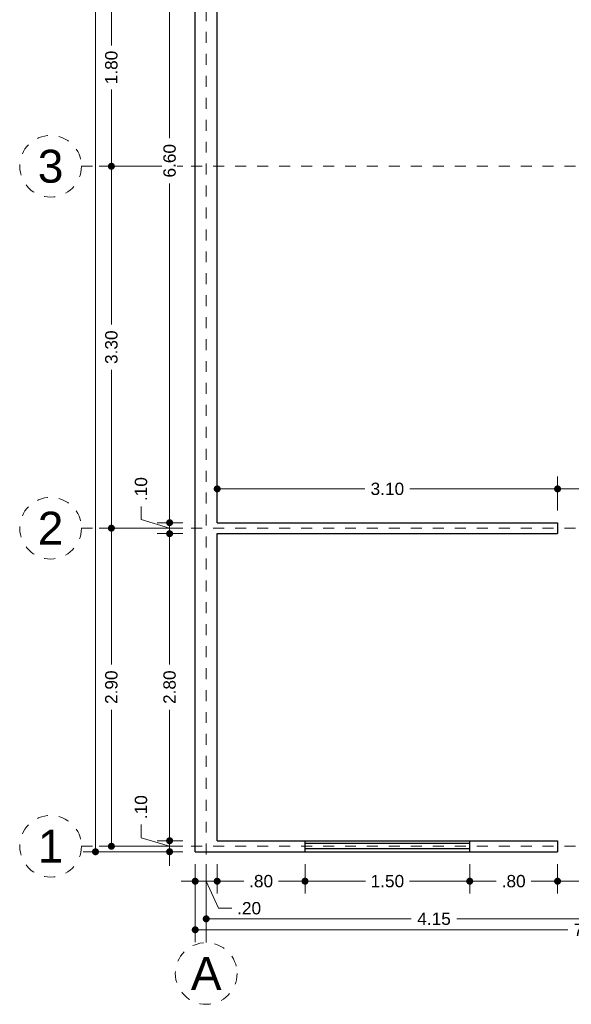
# Model space of a CAD drawing. Header units: millimetres. Extents: x 2564.1 to 2573.4, y 873.2 to 891.5.
# Tile 1 of 4: x 2564.1 to 2569.1, y 873.2 to 882.2. Entities that reach past the tile are written whole.
import ezdxf
from ezdxf.enums import TextEntityAlignment as Align

# ---------------------------------------------------------------- set-up
doc = ezdxf.new("R2010")
doc.units = ezdxf.units.MM
doc.header["$LTSCALE"] = 0.001
doc.linetypes.add('CENTER2', pattern=[28.575, 19.05, -3.175, 3.175, -3.175])
for name, color, linetype, lineweight in [('Cotas', 7, 'Continuous', 18), ('Ejes', 7, 'CENTER2', 5), ('Muros', 7, 'Continuous', 30), ('Ventanas', 250, 'Continuous', 25)]:
    doc.layers.add(name, color=color, linetype=linetype, lineweight=lineweight)
doc.styles.get("Standard").update_dxf_attribs({"font": 'arial.ttf'})
doc.dimstyles.new('1-75', dxfattribs={"dimscale": 75, "dimtxt": 0.0015, "dimasz": 0.00085, "dimexe": 0.0015, "dimexo": 0.0015, "dimgap": 0.0008, "dimtad": 0, "dimzin": 4, "dimdsep": 46, "dimtxsty": 'Standard', "dimblk": 'DOT', "dimcen": 0.0009, "dimclrd": 256, "dimclre": 256, "dimclrt": 256, "dimadec": 0, "dimazin": 0, "dimtfac": 1, "dimtofl": 0, "dimtmove": 1, "dimatfit": 2, "dimfxl": 0.0015, "dimtfill": 1, "dimtolj": 1, "dimtzin": 4, "dimlwd": -1, "dimlwe": -1, "dimarcsym": 0})

# ---------------------------------------------------------------- blocks, each defined once
blk = doc.blocks.new('_DOT')
at = {"color": 0, "linetype": 'ByBlock'}
blk.add_line((-0.5, 0), (-1, 0), dxfattribs=at)
at = {"color": 0, "linetype": 'ByBlock', "const_width": 0.5}
blk.add_lwpolyline([(-0.25, 0, 1), (0.25, 0, 1)], format="xyb", close=True, dxfattribs=at)
blk = doc.blocks.new('*D4')
at = {"layer": 'Cotas', "transparency": 16777216}
for p, q in [((2565.6858, 874.5099), (2565.6858, 873.7984)), ((2572.8858, 874.5099), (2572.8858, 873.7984)), ((2565.7495, 873.9109), (2569.0803, 873.9109)), ((2572.822, 873.9109), (2569.4912, 873.9109))]:
    blk.add_line(p, q, dxfattribs=at)
at = {"layer": 'Defpoints', "color": 0, "transparency": 16777216}
for p in [(2565.6858, 874.6224), (2572.8858, 874.6224), (2572.8858, 873.9109)]:
    blk.add_point(p, dxfattribs=at)
at = {"layer": 'Cotas', "transparency": 16777216, "xscale": 0.06375, "yscale": 0.06375, "zscale": 0.06375, "rotation": 180}
blk.add_blockref('_DOT', (2565.6858, 873.9109), dxfattribs=at)
at = {"layer": 'Cotas', "transparency": 16777216, "xscale": 0.06375, "yscale": 0.06375, "zscale": 0.06375}
blk.add_blockref('_DOT', (2572.8858, 873.9109), dxfattribs=at)
at = {"layer": 'Cotas', "transparency": 16777216, "insert": (2569.2858, 873.9109), "char_height": 0.1125, "attachment_point": 5, "bg_fill": 3, "box_fill_scale": 1.1, "bg_fill_color": 256, "bg_fill_true_color": 13158600, "bg_fill_transparency": 0}
blk.add_mtext('\\A1;7.20', dxfattribs=at)
blk = doc.blocks.new('*D5')
at = {"layer": 'Cotas', "transparency": 16777216}
for p, q in [((2565.7858, 874.5099), (2565.7858, 873.8981)), ((2569.9358, 874.5099), (2569.9358, 873.8981)), ((2565.8495, 874.0106), (2567.652, 874.0106)), ((2569.872, 874.0106), (2568.0696, 874.0106))]:
    blk.add_line(p, q, dxfattribs=at)
at = {"layer": 'Defpoints', "color": 0, "transparency": 16777216}
for p in [(2565.7858, 874.6224), (2569.9358, 874.6224), (2569.9358, 874.0106)]:
    blk.add_point(p, dxfattribs=at)
at = {"layer": 'Cotas', "transparency": 16777216, "xscale": 0.06375, "yscale": 0.06375, "zscale": 0.06375, "rotation": 180}
blk.add_blockref('_DOT', (2565.7858, 874.0106), dxfattribs=at)
at = {"layer": 'Cotas', "transparency": 16777216, "xscale": 0.06375, "yscale": 0.06375, "zscale": 0.06375}
blk.add_blockref('_DOT', (2569.9358, 874.0106), dxfattribs=at)
at = {"layer": 'Cotas', "transparency": 16777216, "insert": (2567.8608, 874.0106), "char_height": 0.1125, "attachment_point": 5, "bg_fill": 3, "box_fill_scale": 1.1, "bg_fill_color": 256, "bg_fill_true_color": 13158600, "bg_fill_transparency": 0}
blk.add_mtext('\\A1;4.15', dxfattribs=at)
blk = doc.blocks.new('*D7')
at = {"layer": 'Cotas', "transparency": 16777216}
for p, q in [((2565.8858, 874.5099), (2565.8858, 874.2413)), ((2566.6858, 874.5099), (2566.6858, 874.2413)), ((2565.9495, 874.3538), (2566.1274, 874.3538)), ((2566.622, 874.3538), (2566.4441, 874.3538))]:
    blk.add_line(p, q, dxfattribs=at)
at = {"layer": 'Defpoints', "color": 0, "transparency": 16777216}
for p in [(2565.8858, 874.6224), (2566.6858, 874.6224), (2566.6858, 874.3538)]:
    blk.add_point(p, dxfattribs=at)
at = {"layer": 'Cotas', "transparency": 16777216, "xscale": 0.06375, "yscale": 0.06375, "zscale": 0.06375, "rotation": 180}
blk.add_blockref('_DOT', (2565.8858, 874.3538), dxfattribs=at)
at = {"layer": 'Cotas', "transparency": 16777216, "xscale": 0.06375, "yscale": 0.06375, "zscale": 0.06375}
blk.add_blockref('_DOT', (2566.6858, 874.3538), dxfattribs=at)
at = {"layer": 'Cotas', "transparency": 16777216, "insert": (2566.2858, 874.3538), "char_height": 0.1125, "attachment_point": 5, "bg_fill": 3, "box_fill_scale": 1.1, "bg_fill_color": 256, "bg_fill_true_color": 13158600, "bg_fill_transparency": 0}
blk.add_mtext('\\A1;.80', dxfattribs=at)
blk = doc.blocks.new('*D8')
at = {"layer": 'Cotas', "transparency": 16777216}
for p, q in [((2566.6858, 874.5099), (2566.6858, 874.2413)), ((2568.1858, 874.5099), (2568.1858, 874.2413)), ((2566.7495, 874.3538), (2567.2352, 874.3538)), ((2568.122, 874.3538), (2567.6364, 874.3538))]:
    blk.add_line(p, q, dxfattribs=at)
at = {"layer": 'Defpoints', "color": 0, "transparency": 16777216}
for p in [(2566.6858, 874.6224), (2568.1858, 874.6224), (2568.1858, 874.3538)]:
    blk.add_point(p, dxfattribs=at)
at = {"layer": 'Cotas', "transparency": 16777216, "xscale": 0.06375, "yscale": 0.06375, "zscale": 0.06375, "rotation": 180}
blk.add_blockref('_DOT', (2566.6858, 874.3538), dxfattribs=at)
at = {"layer": 'Cotas', "transparency": 16777216, "xscale": 0.06375, "yscale": 0.06375, "zscale": 0.06375}
blk.add_blockref('_DOT', (2568.1858, 874.3538), dxfattribs=at)
at = {"layer": 'Cotas', "transparency": 16777216, "insert": (2567.4358, 874.3538), "char_height": 0.1125, "attachment_point": 5, "bg_fill": 3, "box_fill_scale": 1.1, "bg_fill_color": 256, "bg_fill_true_color": 13158600, "bg_fill_transparency": 0}
blk.add_mtext('\\A1;1.50', dxfattribs=at)
blk = doc.blocks.new('*D9')
at = {"layer": 'Cotas', "transparency": 16777216}
for p, q in [((2568.1858, 874.5099), (2568.1858, 874.2413)), ((2568.9858, 874.5099), (2568.9858, 874.2413)), ((2568.2495, 874.3538), (2568.4274, 874.3538)), ((2568.922, 874.3538), (2568.7441, 874.3538))]:
    blk.add_line(p, q, dxfattribs=at)
at = {"layer": 'Defpoints', "color": 0, "transparency": 16777216}
for p in [(2568.1858, 874.6224), (2568.9858, 874.6224), (2568.9858, 874.3538)]:
    blk.add_point(p, dxfattribs=at)
at = {"layer": 'Cotas', "transparency": 16777216, "xscale": 0.06375, "yscale": 0.06375, "zscale": 0.06375, "rotation": 180}
blk.add_blockref('_DOT', (2568.1858, 874.3538), dxfattribs=at)
at = {"layer": 'Cotas', "transparency": 16777216, "xscale": 0.06375, "yscale": 0.06375, "zscale": 0.06375}
blk.add_blockref('_DOT', (2568.9858, 874.3538), dxfattribs=at)
at = {"layer": 'Cotas', "transparency": 16777216, "insert": (2568.5858, 874.3538), "char_height": 0.1125, "attachment_point": 5, "bg_fill": 3, "box_fill_scale": 1.1, "bg_fill_color": 256, "bg_fill_true_color": 13158600, "bg_fill_transparency": 0}
blk.add_mtext('\\A1;.80', dxfattribs=at)
blk = doc.blocks.new('*D10')
at = {"layer": 'Cotas', "transparency": 16777216}
for p, q in [((2568.9858, 874.5099), (2568.9858, 874.2413)), ((2569.8858, 874.5099), (2569.8858, 874.2413)), ((2569.0495, 874.3538), (2569.2774, 874.3538)), ((2569.822, 874.3538), (2569.5941, 874.3538))]:
    blk.add_line(p, q, dxfattribs=at)
at = {"layer": 'Defpoints', "color": 0, "transparency": 16777216}
for p in [(2568.9858, 874.6224), (2569.8858, 874.6224), (2569.8858, 874.3538)]:
    blk.add_point(p, dxfattribs=at)
at = {"layer": 'Cotas', "transparency": 16777216, "xscale": 0.06375, "yscale": 0.06375, "zscale": 0.06375, "rotation": 180}
blk.add_blockref('_DOT', (2568.9858, 874.3538), dxfattribs=at)
at = {"layer": 'Cotas', "transparency": 16777216, "xscale": 0.06375, "yscale": 0.06375, "zscale": 0.06375}
blk.add_blockref('_DOT', (2569.8858, 874.3538), dxfattribs=at)
at = {"layer": 'Cotas', "transparency": 16777216, "insert": (2569.4358, 874.3538), "char_height": 0.1125, "attachment_point": 5, "bg_fill": 3, "box_fill_scale": 1.1, "bg_fill_color": 256, "bg_fill_true_color": 13158600, "bg_fill_transparency": 0}
blk.add_mtext('\\A1;.90', dxfattribs=at)
blk = doc.blocks.new('*D16')
at = {"layer": 'Cotas', "transparency": 16777216}
for p, q in [((2565.6858, 874.5099), (2565.6858, 874.2413)), ((2565.8858, 874.5099), (2565.8858, 874.2413)), ((2565.622, 874.3538), (2565.5583, 874.3538)), ((2565.8858, 874.3538), (2565.6858, 874.3538)), ((2565.7858, 874.3538), (2565.8982, 874.1069)), ((2565.9495, 874.3538), (2566.0133, 874.3538)), ((2565.8982, 874.1069), (2566.0182, 874.1069))]:
    blk.add_line(p, q, dxfattribs=at)
at = {"layer": 'Defpoints', "color": 0, "transparency": 16777216}
for p in [(2565.6858, 874.6224), (2565.8858, 874.6224), (2565.6858, 874.3538)]:
    blk.add_point(p, dxfattribs=at)
at = {"layer": 'Cotas', "transparency": 16777216, "xscale": 0.06375, "yscale": 0.06375, "zscale": 0.06375}
blk.add_blockref('_DOT', (2565.6858, 874.3538), dxfattribs=at)
at = {"layer": 'Cotas', "transparency": 16777216, "xscale": 0.06375, "yscale": 0.06375, "zscale": 0.06375, "rotation": 180}
blk.add_blockref('_DOT', (2565.8858, 874.3538), dxfattribs=at)
at = {"layer": 'Cotas', "transparency": 16777216, "insert": (2566.1766, 874.1069), "char_height": 0.1125, "attachment_point": 5, "bg_fill": 3, "box_fill_scale": 1.1, "bg_fill_color": 256, "bg_fill_true_color": 13158600, "bg_fill_transparency": 0}
blk.add_mtext('\\A1;.20', dxfattribs=at)
blk = doc.blocks.new('*D17')
at = {"layer": 'Cotas', "transparency": 16777216}
for p, q in [((2565.5733, 891.1224), (2564.6651, 891.1224)), ((2564.7776, 891.0587), (2564.7776, 883.1168)), ((2564.7776, 874.6862), (2564.7776, 882.6281)), ((2565.5733, 874.6224), (2564.6651, 874.6224))]:
    blk.add_line(p, q, dxfattribs=at)
at = {"layer": 'Defpoints', "color": 0, "transparency": 16777216}
for p in [(2565.6858, 891.1224), (2564.7776, 874.6224), (2565.6858, 874.6224)]:
    blk.add_point(p, dxfattribs=at)
at = {"layer": 'Cotas', "transparency": 16777216, "xscale": 0.06375, "yscale": 0.06375, "zscale": 0.06375}
for p, rotation in [((2564.7776, 891.1224), 90), ((2564.7776, 874.6224), 270)]:
    blk.add_blockref('_DOT', p, dxfattribs=dict(at, rotation=rotation))
at = {"layer": 'Cotas', "transparency": 16777216, "insert": (2564.7776, 882.8724), "char_height": 0.1125, "attachment_point": 5, "rotation": 90, "bg_fill": 3, "box_fill_scale": 1.1, "bg_fill_color": 256, "bg_fill_true_color": 13158600, "bg_fill_transparency": 0}
blk.add_mtext('\\A1;16.50', dxfattribs=at)
blk = doc.blocks.new('*D18')
at = {"layer": 'Cotas', "transparency": 16777216}
for p, q in [((2565.5733, 877.5724), (2564.8099, 877.5724)), ((2564.9224, 877.5087), (2564.9224, 876.3293)), ((2564.9224, 874.7362), (2564.9224, 875.9156)), ((2565.5733, 874.6724), (2564.8099, 874.6724))]:
    blk.add_line(p, q, dxfattribs=at)
at = {"layer": 'Defpoints', "color": 0, "transparency": 16777216}
for p in [(2564.9224, 877.5724), (2565.6858, 877.5724), (2565.6858, 874.6724)]:
    blk.add_point(p, dxfattribs=at)
at = {"layer": 'Cotas', "transparency": 16777216, "xscale": 0.06375, "yscale": 0.06375, "zscale": 0.06375}
for p, rotation in [((2564.9224, 877.5724), 90), ((2564.9224, 874.6724), 270)]:
    blk.add_blockref('_DOT', p, dxfattribs=dict(at, rotation=rotation))
at = {"layer": 'Cotas', "transparency": 16777216, "insert": (2564.9224, 876.1224), "char_height": 0.1125, "attachment_point": 5, "rotation": 90, "bg_fill": 3, "box_fill_scale": 1.1, "bg_fill_color": 256, "bg_fill_true_color": 13158600, "bg_fill_transparency": 0}
blk.add_mtext('\\A1;2.90', dxfattribs=at)
blk = doc.blocks.new('*D19')
at = {"layer": 'Cotas', "transparency": 16777216}
for p, q in [((2565.5733, 880.8724), (2564.8099, 880.8724)), ((2564.9224, 880.8087), (2564.9224, 879.4283)), ((2564.9224, 877.6362), (2564.9224, 879.0166)), ((2565.5733, 877.5724), (2564.8099, 877.5724))]:
    blk.add_line(p, q, dxfattribs=at)
at = {"layer": 'Defpoints', "color": 0, "transparency": 16777216}
for p in [(2564.9224, 880.8724), (2565.6858, 880.8724), (2565.6858, 877.5724)]:
    blk.add_point(p, dxfattribs=at)
at = {"layer": 'Cotas', "transparency": 16777216, "xscale": 0.06375, "yscale": 0.06375, "zscale": 0.06375}
for p, rotation in [((2564.9224, 880.8724), 90), ((2564.9224, 877.5724), 270)]:
    blk.add_blockref('_DOT', p, dxfattribs=dict(at, rotation=rotation))
at = {"layer": 'Cotas', "transparency": 16777216, "insert": (2564.9224, 879.2224), "char_height": 0.1125, "attachment_point": 5, "rotation": 90, "bg_fill": 3, "box_fill_scale": 1.1, "bg_fill_color": 256, "bg_fill_true_color": 13158600, "bg_fill_transparency": 0}
blk.add_mtext('\\A1;3.30', dxfattribs=at)
blk = doc.blocks.new('*D20')
at = {"layer": 'Cotas', "transparency": 16777216}
for p, q in [((2565.5733, 882.6724), (2564.8099, 882.6724)), ((2564.9224, 882.6087), (2564.9224, 881.9731)), ((2564.9224, 880.9362), (2564.9224, 881.5718)), ((2565.5733, 880.8724), (2564.8099, 880.8724))]:
    blk.add_line(p, q, dxfattribs=at)
at = {"layer": 'Defpoints', "color": 0, "transparency": 16777216}
for p in [(2564.9224, 882.6724), (2565.6858, 882.6724), (2565.6858, 880.8724)]:
    blk.add_point(p, dxfattribs=at)
at = {"layer": 'Cotas', "transparency": 16777216, "xscale": 0.06375, "yscale": 0.06375, "zscale": 0.06375}
for p, rotation in [((2564.9224, 882.6724), 90), ((2564.9224, 880.8724), 270)]:
    blk.add_blockref('_DOT', p, dxfattribs=dict(at, rotation=rotation))
at = {"layer": 'Cotas', "transparency": 16777216, "insert": (2564.9224, 881.7724), "char_height": 0.1125, "attachment_point": 5, "rotation": 90, "bg_fill": 3, "box_fill_scale": 1.1, "bg_fill_color": 256, "bg_fill_true_color": 13158600, "bg_fill_transparency": 0}
blk.add_mtext('\\A1;1.80', dxfattribs=at)
blk = doc.blocks.new('*D26')
at = {"layer": 'Cotas', "transparency": 16777216}
for p, q in [((2565.5733, 884.2224), (2565.34, 884.2224)), ((2565.4525, 884.1587), (2565.4525, 881.1287)), ((2565.4525, 877.6862), (2565.4525, 880.7162)), ((2565.5733, 877.6224), (2565.34, 877.6224))]:
    blk.add_line(p, q, dxfattribs=at)
at = {"layer": 'Defpoints', "color": 0, "transparency": 16777216}
for p in [(2565.6858, 884.2224), (2565.4525, 877.6224), (2565.6858, 877.6224)]:
    blk.add_point(p, dxfattribs=at)
at = {"layer": 'Cotas', "transparency": 16777216, "xscale": 0.06375, "yscale": 0.06375, "zscale": 0.06375}
for p, rotation in [((2565.4525, 884.2224), 90), ((2565.4525, 877.6224), 270)]:
    blk.add_blockref('_DOT', p, dxfattribs=dict(at, rotation=rotation))
at = {"layer": 'Cotas', "transparency": 16777216, "insert": (2565.4525, 880.9224), "char_height": 0.1125, "attachment_point": 5, "rotation": 90, "bg_fill": 3, "box_fill_scale": 1.1, "bg_fill_color": 256, "bg_fill_true_color": 13158600, "bg_fill_transparency": 0}
blk.add_mtext('\\A1;6.60', dxfattribs=at)
blk = doc.blocks.new('*D27')
at = {"layer": 'Cotas', "transparency": 16777216}
for p, q in [((2565.1926, 877.6504), (2565.1926, 877.7704)), ((2565.4525, 877.6862), (2565.4525, 877.7499)), ((2565.4525, 877.5724), (2565.1926, 877.6504)), ((2565.5733, 877.6224), (2565.34, 877.6224)), ((2565.4525, 877.6224), (2565.4525, 877.5224)), ((2565.5733, 877.5224), (2565.34, 877.5224)), ((2565.4525, 877.4587), (2565.4525, 877.3949))]:
    blk.add_line(p, q, dxfattribs=at)
at = {"layer": 'Defpoints', "color": 0, "transparency": 16777216}
for p in [(2565.6858, 877.6224), (2565.4525, 877.5224), (2565.6858, 877.5224)]:
    blk.add_point(p, dxfattribs=at)
at = {"layer": 'Cotas', "transparency": 16777216, "xscale": 0.06375, "yscale": 0.06375, "zscale": 0.06375}
for p, rotation in [((2565.4525, 877.6224), 270), ((2565.4525, 877.5224), 90)]:
    blk.add_blockref('_DOT', p, dxfattribs=dict(at, rotation=rotation))
at = {"layer": 'Cotas', "transparency": 16777216, "insert": (2565.1926, 877.9288), "char_height": 0.1125, "attachment_point": 5, "rotation": 90, "bg_fill": 3, "box_fill_scale": 1.1, "bg_fill_color": 256, "bg_fill_true_color": 13158600, "bg_fill_transparency": 0}
blk.add_mtext('\\A1;.10', dxfattribs=at)
blk = doc.blocks.new('*D28')
at = {"layer": 'Cotas', "transparency": 16777216}
for p, q in [((2565.5733, 877.5224), (2565.34, 877.5224)), ((2565.4525, 877.4587), (2565.4525, 876.3293)), ((2565.4525, 874.7862), (2565.4525, 875.9156)), ((2565.5733, 874.7224), (2565.34, 874.7224))]:
    blk.add_line(p, q, dxfattribs=at)
at = {"layer": 'Defpoints', "color": 0, "transparency": 16777216}
for p in [(2565.6858, 877.5224), (2565.4525, 874.7224), (2565.6858, 874.7224)]:
    blk.add_point(p, dxfattribs=at)
at = {"layer": 'Cotas', "transparency": 16777216, "xscale": 0.06375, "yscale": 0.06375, "zscale": 0.06375}
for p, rotation in [((2565.4525, 877.5224), 90), ((2565.4525, 874.7224), 270)]:
    blk.add_blockref('_DOT', p, dxfattribs=dict(at, rotation=rotation))
at = {"layer": 'Cotas', "transparency": 16777216, "insert": (2565.4525, 876.1224), "char_height": 0.1125, "attachment_point": 5, "rotation": 90, "bg_fill": 3, "box_fill_scale": 1.1, "bg_fill_color": 256, "bg_fill_true_color": 13158600, "bg_fill_transparency": 0}
blk.add_mtext('\\A1;2.80', dxfattribs=at)
blk = doc.blocks.new('*D29')
at = {"layer": 'Cotas', "transparency": 16777216}
for p, q in [((2565.1926, 874.7504), (2565.1926, 874.8704)), ((2565.4525, 874.7862), (2565.4525, 874.8499)), ((2565.4525, 874.6724), (2565.1926, 874.7504)), ((2565.5733, 874.7224), (2565.34, 874.7224)), ((2565.4525, 874.7224), (2565.4525, 874.6224)), ((2565.5733, 874.6224), (2565.34, 874.6224)), ((2565.4525, 874.5587), (2565.4525, 874.4949))]:
    blk.add_line(p, q, dxfattribs=at)
at = {"layer": 'Defpoints', "color": 0, "transparency": 16777216}
for p in [(2565.6858, 874.7224), (2565.4525, 874.6224), (2565.6858, 874.6224)]:
    blk.add_point(p, dxfattribs=at)
at = {"layer": 'Cotas', "transparency": 16777216, "xscale": 0.06375, "yscale": 0.06375, "zscale": 0.06375}
for p, rotation in [((2565.4525, 874.7224), 270), ((2565.4525, 874.6224), 90)]:
    blk.add_blockref('_DOT', p, dxfattribs=dict(at, rotation=rotation))
at = {"layer": 'Cotas', "transparency": 16777216, "insert": (2565.1926, 875.0288), "char_height": 0.1125, "attachment_point": 5, "rotation": 90, "bg_fill": 3, "box_fill_scale": 1.1, "bg_fill_color": 256, "bg_fill_true_color": 13158600, "bg_fill_transparency": 0}
blk.add_mtext('\\A1;.10', dxfattribs=at)
blk = doc.blocks.new('*D30')
at = {"layer": 'Cotas', "transparency": 16777216}
for p, q in [((2565.8858, 877.7349), (2565.8858, 878.043)), ((2568.9858, 877.7349), (2568.9858, 878.043)), ((2565.9495, 877.9305), (2567.2299, 877.9305)), ((2568.922, 877.9305), (2567.6417, 877.9305))]:
    blk.add_line(p, q, dxfattribs=at)
at = {"layer": 'Defpoints', "color": 0, "transparency": 16777216}
for p in [(2568.9858, 877.9305), (2565.8858, 877.6224), (2568.9858, 877.6224)]:
    blk.add_point(p, dxfattribs=at)
at = {"layer": 'Cotas', "transparency": 16777216, "xscale": 0.06375, "yscale": 0.06375, "zscale": 0.06375, "rotation": 180}
blk.add_blockref('_DOT', (2565.8858, 877.9305), dxfattribs=at)
at = {"layer": 'Cotas', "transparency": 16777216, "xscale": 0.06375, "yscale": 0.06375, "zscale": 0.06375}
blk.add_blockref('_DOT', (2568.9858, 877.9305), dxfattribs=at)
at = {"layer": 'Cotas', "transparency": 16777216, "insert": (2567.4358, 877.9305), "char_height": 0.1125, "attachment_point": 5, "bg_fill": 3, "box_fill_scale": 1.1, "bg_fill_color": 256, "bg_fill_true_color": 13158600, "bg_fill_transparency": 0}
blk.add_mtext('\\A1;3.10', dxfattribs=at)
blk = doc.blocks.new('*D31')
at = {"layer": 'Cotas', "transparency": 16777216}
for p, q in [((2568.9858, 877.7349), (2568.9858, 878.043)), ((2569.8858, 877.8243), (2569.8858, 878.043)), ((2569.0495, 877.9305), (2569.2774, 877.9305)), ((2569.822, 877.9305), (2569.5941, 877.9305))]:
    blk.add_line(p, q, dxfattribs=at)
at = {"layer": 'Defpoints', "color": 0, "transparency": 16777216}
for p in [(2569.8858, 877.9305), (2569.8858, 877.7118), (2568.9858, 877.6224)]:
    blk.add_point(p, dxfattribs=at)
at = {"layer": 'Cotas', "transparency": 16777216, "xscale": 0.06375, "yscale": 0.06375, "zscale": 0.06375, "rotation": 180}
blk.add_blockref('_DOT', (2568.9858, 877.9305), dxfattribs=at)
at = {"layer": 'Cotas', "transparency": 16777216, "xscale": 0.06375, "yscale": 0.06375, "zscale": 0.06375}
blk.add_blockref('_DOT', (2569.8858, 877.9305), dxfattribs=at)
at = {"layer": 'Cotas', "transparency": 16777216, "insert": (2569.4358, 877.9305), "char_height": 0.1125, "attachment_point": 5, "bg_fill": 3, "box_fill_scale": 1.1, "bg_fill_color": 256, "bg_fill_true_color": 13158600, "bg_fill_transparency": 0}
blk.add_mtext('\\A1;.90', dxfattribs=at)

msp = doc.modelspace()

# ---------------------------------------------------------------- linework, layer by layer
at = {"layer": 'Ejes', "linetype": 'CENTER2'}
for p, q in [((2565.7858, 873.7964), (2565.7858, 891.4561)), ((2564.6499, 880.8724), (2573.3858, 880.8724)), ((2564.6499, 877.5724), (2573.3858, 877.5724)), ((2564.6499, 874.6724), (2573.3858, 874.6724))]:
    msp.add_line(p, q, dxfattribs=at)
at = {"layer": 'Ejes'}
for centre in [(2564.3686, 880.8724), (2564.3686, 877.5724), (2564.3686, 874.6724), (2565.7858, 873.5126)]:
    msp.add_circle(centre, 0.2812, dxfattribs=at)
at = {"layer": 'Muros'}
for p, q in [((2565.6858, 874.6224), (2565.6858, 891.1224)), ((2565.8858, 877.6224), (2565.8858, 884.2224)), ((2565.8858, 877.6224), (2568.9858, 877.6224)), ((2568.9858, 877.6224), (2568.9858, 877.5224)), ((2565.8858, 874.7224), (2565.8858, 877.5224)), ((2565.8858, 877.5224), (2568.9858, 877.5224)), ((2565.8858, 874.7224), (2568.9858, 874.7224)), ((2568.9858, 874.7224), (2568.9858, 874.6224)), ((2565.6858, 874.6224), (2568.9858, 874.6224))]:
    msp.add_line(p, q, dxfattribs=at)
at = {"layer": 'Ventanas'}
for p, q in [((2566.6858, 874.6224), (2566.6858, 874.7224)), ((2568.1858, 874.6974), (2566.6858, 874.6974)), ((2568.1858, 874.6474), (2566.6858, 874.6474)), ((2568.1858, 874.6224), (2568.1858, 874.7224))]:
    msp.add_line(p, q, dxfattribs=at)

# ---------------------------------------------------------------- texts
at = {"layer": 'Ejes'}
for s, p in [('3', (2564.3686, 880.8724)), ('2', (2564.3686, 877.5724)), ('1', (2564.3686, 874.6724)), ('A', (2565.7858, 873.5126))]:
    msp.add_text(s, height=0.3, dxfattribs=at).set_placement(p, align=Align.MIDDLE_CENTER)

# ---------------------------------------------------------------- next in the draw order: dimensions: what is measured, and where the dimension line sits
at = {"layer": 'Cotas'}
for base, p1, p2, picture, middle in [((2568.9858, 877.9305), (2565.8858, 877.6224), (2568.9858, 877.6224), '*D30', (2567.4358, 877.9305)), ((2572.8858, 873.9109), (2565.6858, 874.6224), (2572.8858, 874.6224), '*D4', (2569.2858, 873.9109))]:
    dim = msp.add_linear_dim(base=base, p1=p1, p2=p2, dimstyle='1-75', dxfattribs=at)
    dim.commit()
    dim.dimension.update_dxf_attribs({"geometry": picture, "text_midpoint": middle})

# ---------------------------------------------------------------- next in the draw order: dimensions: what is measured, and where the dimension line sits
for base, p1, p2, picture, middle in [((2569.8858, 877.9305), (2568.9858, 877.6224), (2569.8858, 877.7118), '*D31', (2569.4358, 877.9305)), ((2569.9358, 874.0106), (2565.7858, 874.6224), (2569.9358, 874.6224), '*D5', (2567.8608, 874.0106))]:
    dim = msp.add_linear_dim(base=base, p1=p1, p2=p2, dimstyle='1-75', dxfattribs=at)
    dim.commit()
    dim.dimension.update_dxf_attribs({"geometry": picture, "text_midpoint": middle})

# ---------------------------------------------------------------- next in the draw order: dimensions: what is measured, and where the dimension line sits
dim = msp.add_linear_dim(base=(2566.6858, 874.3538), p1=(2565.8858, 874.6224), p2=(2566.6858, 874.6224), dimstyle='1-75', dxfattribs=at)
dim.commit()
dim.dimension.update_dxf_attribs({"geometry": '*D7', "text_midpoint": (2566.2858, 874.3538)})

# ---------------------------------------------------------------- next in the draw order: dimensions: what is measured, and where the dimension line sits
dim = msp.add_linear_dim(base=(2565.6858, 874.3538), p1=(2565.8858, 874.6224), p2=(2565.6858, 874.6224), dimstyle='1-75', dxfattribs=at)
dim.commit()
dim.dimension.update_dxf_attribs({"geometry": '*D16', "text_midpoint": (2566.0782, 874.1069), "dimtype": 160})
dim = msp.add_linear_dim(base=(2568.1858, 874.3538), p1=(2566.6858, 874.6224), p2=(2568.1858, 874.6224), dimstyle='1-75', dxfattribs=at)
dim.commit()
dim.dimension.update_dxf_attribs({"geometry": '*D8', "text_midpoint": (2567.4358, 874.3538)})

# ---------------------------------------------------------------- next in the draw order: dimensions: what is measured, and where the dimension line sits
dim = msp.add_linear_dim(base=(2564.7776, 874.6224), p1=(2565.6858, 891.1224), p2=(2565.6858, 874.6224), angle=90, dimstyle='1-75', dxfattribs=at)
dim.commit()
dim.dimension.update_dxf_attribs({"geometry": '*D17', "text_midpoint": (2564.7776, 882.8724)})
dim = msp.add_linear_dim(base=(2568.9858, 874.3538), p1=(2568.1858, 874.6224), p2=(2568.9858, 874.6224), dimstyle='1-75', dxfattribs=at)
dim.commit()
dim.dimension.update_dxf_attribs({"geometry": '*D9', "text_midpoint": (2568.5858, 874.3538)})

# ---------------------------------------------------------------- next in the draw order: dimensions: what is measured, and where the dimension line sits
dim = msp.add_linear_dim(base=(2564.9224, 877.5724), p1=(2565.6858, 874.6724), p2=(2565.6858, 877.5724), angle=90, dimstyle='1-75', dxfattribs=at)
dim.commit()
dim.dimension.update_dxf_attribs({"geometry": '*D18', "text_midpoint": (2564.9224, 876.1224)})
dim = msp.add_linear_dim(base=(2569.8858, 874.3538), p1=(2568.9858, 874.6224), p2=(2569.8858, 874.6224), dimstyle='1-75', dxfattribs=at)
dim.commit()
dim.dimension.update_dxf_attribs({"geometry": '*D10', "text_midpoint": (2569.4358, 874.3538)})

# ---------------------------------------------------------------- next in the draw order: dimensions: what is measured, and where the dimension line sits
dim = msp.add_linear_dim(base=(2564.9224, 880.8724), p1=(2565.6858, 877.5724), p2=(2565.6858, 880.8724), angle=90, dimstyle='1-75', dxfattribs=at)
dim.commit()
dim.dimension.update_dxf_attribs({"geometry": '*D19', "text_midpoint": (2564.9224, 879.2224)})

# ---------------------------------------------------------------- next in the draw order: dimensions: what is measured, and where the dimension line sits
dim = msp.add_linear_dim(base=(2564.9224, 882.6724), p1=(2565.6858, 880.8724), p2=(2565.6858, 882.6724), angle=90, dimstyle='1-75', dxfattribs=at)
dim.commit()
dim.dimension.update_dxf_attribs({"geometry": '*D20', "text_midpoint": (2564.9224, 881.7724)})

# ---------------------------------------------------------------- next in the draw order: dimensions: what is measured, and where the dimension line sits
dim = msp.add_linear_dim(base=(2565.4525, 877.6224), p1=(2565.6858, 884.2224), p2=(2565.6858, 877.6224), angle=90, dimstyle='1-75', dxfattribs=at)
dim.commit()
dim.dimension.update_dxf_attribs({"geometry": '*D26', "text_midpoint": (2565.4525, 880.9224)})

# ---------------------------------------------------------------- next in the draw order: dimensions: what is measured, and where the dimension line sits
dim = msp.add_linear_dim(base=(2565.4525, 877.5224), p1=(2565.6858, 877.6224), p2=(2565.6858, 877.5224), angle=90, dimstyle='1-75', dxfattribs=at)
dim.commit()
dim.dimension.update_dxf_attribs({"geometry": '*D27', "text_midpoint": (2565.1926, 877.8304)})

# ---------------------------------------------------------------- next in the draw order: dimensions: what is measured, and where the dimension line sits
dim = msp.add_linear_dim(base=(2565.4525, 874.7224), p1=(2565.6858, 877.5224), p2=(2565.6858, 874.7224), angle=90, dimstyle='1-75', dxfattribs=at)
dim.commit()
dim.dimension.update_dxf_attribs({"geometry": '*D28', "text_midpoint": (2565.4525, 876.1224)})

# ---------------------------------------------------------------- next in the draw order: dimensions: what is measured, and where the dimension line sits
dim = msp.add_linear_dim(base=(2565.4525, 874.6224), p1=(2565.6858, 874.7224), p2=(2565.6858, 874.6224), angle=90, dimstyle='1-75', dxfattribs=at)
dim.commit()
dim.dimension.update_dxf_attribs({"geometry": '*D29', "text_midpoint": (2565.1926, 874.9304)})

doc.saveas('drawing.dxf')
